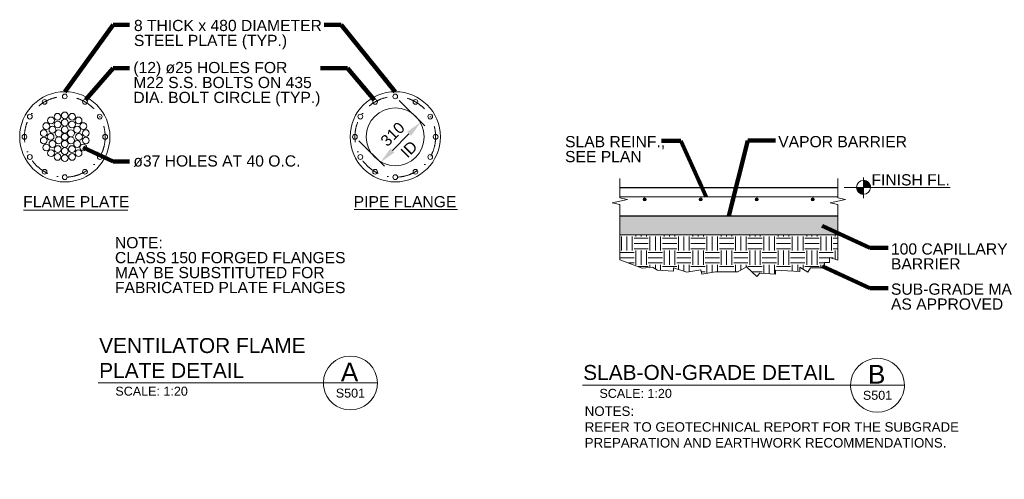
# Model space of a CAD drawing. Header units: inches. Extents: x 190257 to 203789, y 375460 to 385012.
# Tile 4 of 9: x 191414 to 196684, y 381618 to 384079. Entities that reach past the tile are written whole.
import ezdxf

# ---------------------------------------------------------------- set-up
doc = ezdxf.new("R2010")
doc.units = ezdxf.units.IN
doc.header["$MEASUREMENT"] = 0
doc.linetypes.add('DGN4', pattern=[216.57056, 108.28528, -54.14264, 0, -54.14264])
for name, color, linetype, lineweight in [('G-ANN-TTLB', 7, 'Continuous', 0), ('G-ANNO-DIM', 1, 'Continuous', 0), ('G-ANNO-TEXT', 7, 'Continuous', 0), ('S-REIN-RBAR', 5, 'Continuous', 13)]:
    doc.layers.add(name, color=color, linetype=linetype, lineweight=lineweight)
doc.layers.add('S-SLAB-EDGE', color=7, linetype='Continuous', lineweight=30, true_color=0x5a4800)
doc.styles.add('1 20', font='arial.ttf', dxfattribs={"height": 60})
doc.styles.get("Standard").update_dxf_attribs({"font": 'ARCHSTYL.shx', "width": 0.75, "height": 50.8})
doc.styles.add('SUBTITLE 4.7625', font='romans.shx', dxfattribs={"width": 0.8, "height": 4762.5})
doc.styles.add('TITLE20', font='simplex.shx', dxfattribs={"height": 127000})
doc.dimstyles.new("3 4 1'-0", dxfattribs={"dimtxt": 60, "dimasz": 90, "dimexe": 30, "dimexo": 30, "dimgap": 30, "dimtad": 1, "dimdec": 0, "dimlfac": 0.003281, "dimzin": 11, "dimdsep": 46, "dimlunit": 5, "dimtxsty": '1 20', "dimblk1": 'OBLIQUE', "dimblk2": 'OBLIQUE', "dimsah": 1, "dimcen": 0, "dimadec": 4, "dimazin": 3, "dimtfac": 1, "dimtdec": 0, "dimtix": 1, "dimtofl": 0, "dimtmove": 0, "dimatfit": 3, "dimfxl": 1, "dimtolj": 1, "dimtzin": 0, "dimarcsym": 0})

# ---------------------------------------------------------------- blocks, each defined once
blk = doc.blocks.new('REINFDOT1')
for radius in [0.0794, 0.0476, 0.0159]:
    blk.add_circle((0, 0), radius)
blk = doc.blocks.new('REINF. DOT83')
at = {"layer": 'S-REIN-RBAR', "xscale": 100, "yscale": 100, "zscale": 100, "rotation": 270}
blk.add_blockref('REINFDOT1', (-927.9, -624.6), dxfattribs=at)
blk = doc.blocks.new('REINF. DOT84')
at = {"layer": 'S-REIN-RBAR', "xscale": 100, "yscale": 100, "zscale": 100, "rotation": 270}
blk.add_blockref('REINFDOT1', (-927.9, -624.6), dxfattribs=at)
blk = doc.blocks.new('REINF. DOT85')
at = {"layer": 'S-REIN-RBAR', "xscale": 100, "yscale": 100, "zscale": 100, "rotation": 270}
blk.add_blockref('REINFDOT1', (-927.9, -624.6), dxfattribs=at)
blk = doc.blocks.new('REINF. DOT86')
at = {"layer": 'S-REIN-RBAR', "xscale": 100, "yscale": 100, "zscale": 100, "rotation": 270}
blk.add_blockref('REINFDOT1', (-927.9, -624.6), dxfattribs=at)
blk = doc.blocks.new('_Oblique')
at = {"color": 0, "linetype": 'ByBlock', "lineweight": -2}
blk.add_line((-0.5, -0.5), (0.5, 0.5), dxfattribs=at)
blk = doc.blocks.new('*D252')
at = {"layer": 'Defpoints', "color": 0, "transparency": 16777216}
for p in [(193424.1, 383667.8, -134.1), (193560.9, 383530.9), (193208, 383451.7, -134.1)]:
    blk.add_point(p, dxfattribs=at)
at = {"layer": 'G-ANNO-DIM', "color": 0, "lineweight": -2, "transparency": 16777216}
for p, q in [((193445.3, 383646.6), (193582.1, 383509.7)), ((193229.3, 383430.5), (193366.1, 383293.7)), ((193408.5, 383378.5), (193497.3, 383467.3))]:
    blk.add_line(p, q, dxfattribs=at)
at = {"layer": 'G-ANNO-DIM', "color": 0, "transparency": 16777216}
for points in [[(193486.7, 383477.9), (193507.9, 383456.7), (193560.9, 383530.9)], [(193397.9, 383389.1), (193419.1, 383367.9), (193344.9, 383314.9)]]:
    blk.add_solid(points, dxfattribs=at)
at = {"layer": 'G-ANNO-DIM', "color": 0, "transparency": 16777216, "insert": (193410, 383465.8), "char_height": 60, "attachment_point": 5, "rotation": 45, "style": '1 20'}
blk.add_mtext('\\A1;310', dxfattribs=at)

msp = doc.modelspace()

# ---------------------------------------------------------------- hatches: boundary and pattern name
at = {"layer": 'G-ANNO-TEXT', "linetype": 'Continuous'}
h = msp.add_hatch(dxfattribs=at)
h.set_pattern_fill('DGN__USER2', color=256, scale=10000, style=0, pattern_type=2)
h.set_pattern_definition([(45, (-110751.305, -52345.381), (-0.7212489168, 0.7212489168), []), (45, (-110751.305, -52345.381), (-0.7212489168, 0.7212489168), [])])
edge = h.paths.add_edge_path()
edge.add_arc((195930.2, 383181.2), 37.3, 180, 270)
edge.add_line((195930.2, 383143.9), (195930.2, 383181.2))
edge.add_line((195930.2, 383181.2), (195893, 383181.2))
h = msp.add_hatch(dxfattribs=at)
h.set_pattern_fill('DGN__USER1', color=256, scale=10000, style=0, pattern_type=2)
h.set_pattern_definition([(45, (-110715.915, -52312.731), (-0.7212489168, 0.7212489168), []), (45, (-110715.915, -52312.731), (-0.7212489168, 0.7212489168), [])])
edge = h.paths.add_edge_path()
edge.add_arc((195930.2, 383181.2), 37.3, 0, 90)
edge.add_line((195930.2, 383218.5), (195930.2, 383218.5))
edge.add_line((195930.2, 383218.5), (195930.2, 383181.2))
edge.add_line((195930.2, 383181.2), (195967.5, 383181.2))
at = {"layer": 'G-ANNO-TEXT'}
h = msp.add_hatch(dxfattribs=at)
h.set_pattern_fill('DGN_GRAVEL2', color=256, style=0, pattern_type=2)
h.set_pattern_definition([(199.9832, (194955.535, 382582.6985), (-304.802, -101.601), [17.838, -3549.779]), (4.4846, (195184.1366, 382575.5865), (1219.208, 101.601007), [25.9877, -5171.5593]), (4.7637, (195083.552, 382575.586), (914.406, 101.601), [24.469, -1198.965]), (4.4846, (194981.4433, 382575.5865), (1219.208, 101.601007), [25.9877, -5171.5593]), (332.354, (194960.107, 382585.747), (609.604, -304.803), [24.086, -2384.516]), (332.354, (195062.216, 382585.747), (609.604, -304.803), [24.086, -2384.516]), (332.354, (195162.8, 382585.747), (609.604, -304.803), [24.086, -2384.516]), (282.0947, (194955.535, 382599.463), (304.802, -1320.813), [14.547, -1440.158]), (287.8188, (195056.12, 382599.463), (304.802, -914.409), [14.941, -2973.233]), (287.8188, (195158.228, 382599.463), (304.802, -914.409), [14.941, -2973.233]), (215.3113, (194967.727, 382610.131), (-304.802, -203.202), [14.941, -2973.228]), (215.3113, (195069.836, 382610.131), (-304.802, -203.202), [14.941, -2973.228]), (198.435, (194969.25, 382509.04), (3e-07, 101.601), [1.606, -319.683]), (215.3113, (195171.945, 382610.131), (-304.802, -203.202), [14.941, -2973.228]), (198.435, (195071.36, 382509.04), (3e-07, 101.601), [1.606, -319.683]), (270, (195171.94, 382509.04), (304.8, -6e-14), [0.508, -101.093]), (180, (194995.16, 382608.61), (-1e-14, -101.601), [25.908, -278.894]), (180, (195097.27, 382608.61), (-1e-14, -101.601), [27.432, -277.37]), (180, (195197.85, 382608.61), (-1e-14, -101.601), [25.908, -278.894]), (131.987, (195217.665, 382589.303), (-304.802, 304.803), [27.338, -1339.562]), (131.987, (195115.556, 382589.303), (-304.802, 304.803), [27.338, -1339.562]), (131.987, (195013.448, 382589.303), (-304.802, 304.803), [27.338, -1339.562]), (57.9947, (195206.997, 382575.586), (304.802, 508.005), [14.3775, -2861.126]), (63.435, (195106.41, 382575.586), (304.802, 508.005), [13.631, -667.929]), (57.9947, (195004.303, 382575.586), (304.802, 508.005), [14.3775, -2861.1256]), (90, (195158.23, 382518.18), (-304.8, 2e-14), [6.096, -95.505]), (90, (195056.12, 382518.18), (-304.8, 2e-14), [6.096, -95.505]), (90, (194954, 382518.18), (-304.8, 2e-14), [6.096, -95.505]), (116.565, (195161.276, 382509.546), (-304.802, 508.005), [10.223, -671.336]), (123.69, (195060.692, 382509.546), (-304.802, 406.404), [10.99, -1087.992]), (116.565, (194958.583, 382509.546), (-304.802, 508.005), [10.223, -671.336]), (187.125, (194984.491, 382512.086), (-1524.01, -203.20199), [24.574, -2432.8185]), (186.70986, (195086.6, 382512.086), (-914.406, -101.601006), [26.087, -5191.283]), (186.7099, (195188.7087, 382512.086), (-914.406, -101.601006), [26.087, -5191.283]), (237.9947, (194993.635, 382524.786), (-304.802, -508.005), [14.3775, -2861.1256]), (233.13, (195095.744, 382524.786), (-304.802, -304.803), [15.24, -492.764]), (237.9947, (195196.329, 382524.786), (-304.802, -508.005), [14.3775, -2861.126]), (354.144, (195004.3035, 382573.0464), (914.406, -101.601006), [19.916, -3963.297]), (353.66, (195106.412, 382573.046), (609.604, -101.601), [18.4, -901.633]), (354.144, (195206.997, 382573.0464), (914.406, -101.601006), [19.916, -3963.297]), (13.3925, (195187.185, 382568.474), (914.406, 203.202), [21.933, -2171.325]), (14.3814, (195086.6, 382568.4744), (2743.218, 711.20701), [20.453, -4070.1577]), (14.3814, (194984.491, 382568.4744), (2743.218, 711.20701), [20.453, -4070.1577]), (73.301, (195185.66, 382562.378), (304.802, 914.409), [5.304, -1055.442]), (90, (195085.08, 382562.38), (-304.8, 2e-14), [5.08, -96.52]), (73.3008, (194982.967, 382562.378), (304.802, 914.409), [5.304, -1055.442]), (110.556, (195129.272, 382563.394), (-304.802, 711.207), [8.68, -859.398]), (110.556, (195027.164, 382563.394), (-304.802, 711.207), [8.68, -859.398]), (110.556, (194925.055, 382563.394), (-304.802, 711.207), [8.68, -859.398]), (161.565, (195173.47, 382577.11), (-3e-07, 101.601), [16.064, -305.225]), (163.1415, (195072.884, 382577.1105), (-304.802, 101.601), [17.517, -3485.866]), (163.1415, (194970.775, 382577.1105), (-304.802, 101.601), [17.517, -3485.866]), (113.1985, (195181.09, 382562.886), (-304.802, 609.606), [15.475, -758.294]), (113.1985, (195078.98, 382562.886), (-304.802, 609.606), [15.475, -758.294]), (113.1985, (194978.395, 382562.886), (-304.802, 609.606), [15.475, -758.294]), (245.225, (194938.77, 382576.094), (-304.802, -609.606), [14.547, -1440.157]), (245.225, (195039.356, 382576.094), (-304.802, -609.606), [14.547, -1440.157]), (245.225, (195141.464, 382576.094), (-304.802, -609.606), [14.547, -1440.157]), (201.8015, (195056.12, 382582.699), (-1219.208, -508.005), [16.414, -1624.996]), (199.9832, (195158.2285, 382582.6985), (-3048.02, -1117.61101), [17.838, -3549.779]), (196.8585, (194972.299, 382548.662), (-304.802, -101.601), [17.517, -3485.866]), (195.5242, (195074.408, 382548.662), (-1524.01, -406.404), [18.981, -1879.077]), (196.8585, (195174.993, 382548.662), (-304.802, -101.601), [17.517, -3485.866]), (246.8015, (194978.395, 382563.394), (-304.802, -609.606), [15.475, -758.294]), (246.8015, (195080.504, 382563.394), (-304.802, -609.606), [15.475, -758.294]), (246.8015, (195182.613, 382563.394), (-304.802, -609.606), [15.475, -758.294]), (113.1985, (195141.464, 382549.68), (-304.802, 609.606), [15.475, -758.294]), (107.8188, (195039.356, 382549.678), (-304.802, 914.409), [14.941, -2973.233]), (107.8188, (194937.247, 382549.678), (-304.802, 914.409), [14.941, -2973.233]), (164.4758, (195158.228, 382543.582), (-1524.01, 406.404), [18.981, -1879.077]), (163.1415, (195056.12, 382543.582), (-304.802, 101.601), [17.517, -3485.866]), (163.1415, (194954.011, 382543.582), (-304.802, 101.601), [17.517, -3485.866]), (18.435, (195181.09, 382543.07), (3e-07, 101.601), [12.852, -308.438]), (18.435, (195078.98, 382543.07), (3e-07, 101.601), [12.852, -308.438]), (18.435, (194978.4, 382543.07), (3e-07, 101.601), [12.852, -308.438]), (149.0362, (195196.329, 382533.93), (-304.802, 203.202), [17.773, -1759.514]), (149.0362, (195094.22, 382533.93), (-304.802, 203.202), [17.773, -1759.514]), (149.0362, (194993.635, 382533.93), (-304.802, 203.202), [17.773, -1759.514]), (245.7723, (194998.207, 382543.582), (-609.604, -1320.813), [11.141, -2217.141]), (253.301, (195098.792, 382543.582), (-304.802, -914.409), [10.607, -1050.138]), (245.7723, (195200.901, 382543.582), (-609.604, -1320.813), [11.141, -2217.141]), (333.435, (194990.587, 382547.14), (304.802, -101.601), [6.816, -674.743]), (338.1985, (195091.172, 382547.138), (1219.208, -508.005), [8.207, -1633.203]), (338.1985, (195193.28, 382547.138), (1219.208, -508.005), [8.207, -1633.203]), (316.3971, (194982.967, 382534.438), (1828.812, -1727.217), [14.732, -2931.692]), (311.987, (195085.076, 382534.438), (304.802, -304.803), [13.669, -1353.23]), (316.3971, (195185.661, 382534.438), (1828.812, -1727.217), [14.732, -2931.692]), (8.7462, (195165.8485, 382531.898), (609.604, 101.601005), [20.045, -3988.9995]), (8.7462, (195063.74, 382531.898), (609.604, 101.601005), [20.045, -3988.9995]), (8.1301, (194961.631, 382531.898), (609.604, 101.601), [21.553, -2133.723]), (37.875, (195155.18, 382522.754), (609.604, 508.005), [11.584, -1146.843]), (43.0252, (195054.596, 382522.754), (304.802, 304.803), [10.423, -2074.251]), (43.0252, (194952.487, 382522.754), (304.802, 304.803), [10.423, -2074.251]), (316.9748, (194931.151, 382546.63), (304.802, -304.803), [31.27, -2053.404]), (318.814, (195031.736, 382546.63), (914.406, -812.80799), [32.401, -3207.693]), (316.9748, (195133.844, 382546.63), (304.802, -304.803), [31.27, -2053.404]), (3.4682, (195210.045, 382544.598), (1828.812, 101.60101), [16.795, -3342.179]), (4.7637, (195109.46, 382544.598), (914.406, 101.601), [24.469, -1198.965]), (4.7637, (195007.351, 382544.598), (914.406, 101.601), [24.469, -1198.965]), (7.5947, (194922.007, 382545.614), (914.406, 101.601), [7.687, -1529.81]), (56.31, (195196.33, 382527.326), (304.802, 406.404), [21.98, -1077.002]), (59.7436, (195095.744, 382527.326), (304.801997, 508.005), [21.172, -4213.283]), (59.74365, (194993.6354, 382527.326), (304.801997, 508.005), [21.172, -4213.283]), (100.6196, (195206.997, 382602.003), (-304.802, 1524.015), [8.27, -1645.675]), (109.44, (195205.473, 382508.53), (-304.802, 812.808), [18.316, -1813.321]), (110.556, (195106.412, 382602.003), (-304.802, 711.207), [8.68, -859.398]), (109.44, (195103.364, 382508.53), (-304.802, 812.808), [18.316, -1813.321]), (110.556, (195004.303, 382602.003), (-304.802, 711.207), [8.68, -859.398]), (104.8264, (195001.2554, 382508.53), (-304.80199, 1117.611), [17.867, -3555.542]), (142.4313, (195226.809, 382586.2546), (-3048.019995, 2336.823007), [24.9957, -4974.135]), (141.0089, (195127.748, 382584.223), (-1524.01, 1219.212), [27.451, -2717.651]), (142.92684, (195027.1636, 382584.2225), (-3352.82199, 2540.025016), [28.6516, -5701.669]), (146.31, (194925.055, 382584.22), (-6e-07, 101.601), [3.663, -362.664]), (182.7263, (194946.391, 382586.255), (-1828.812, -101.601), [21.36, -2114.671]), (182.7263, (195048.5, 382586.255), (-1828.812, -101.601), [21.36, -2114.671]), (182.7263, (195150.608, 382586.255), (-1828.812, -101.601), [21.36, -2114.671]), (244.6539, (194957.059, 382608.607), (-304.802, -609.606), [21.36, -2114.677]), (248.4591, (195057.644, 382608.607), (-914.40601, -2336.822996), [20.754, -4129.9904]), (248.4591, (195159.7525, 382608.607), (-914.40601, -2336.822996), [20.754, -4129.9904]), (274.8991, (194954.011, 382526.31), (304.80197, -3454.434), [17.8454, -3551.2286]), (270, (194955.54, 382610.13), (304.8, -6e-14), [3.556, -98.045]), (270, (195056.12, 382526.3), (304.8, -6e-14), [17.78, -83.82]), (293.1985, (195056.12, 382610.13), (304.802, -609.606), [3.869, -769.9]), (270, (195158.23, 382526.3), (304.8, -6e-14), [17.78, -83.82]), (270, (195158.23, 382610.13), (304.8, -6e-14), [3.556, -98.045]), (46.8477, (195219.189, 382554.25), (1219.208, 1320.813), [11.141, -2217.139]), (45, (195117.08, 382554.25), (304.802, 203.202), [17.242, -413.814]), (48.8142, (195016.496, 382554.25), (1524.01, 1727.217), [16.2005, -3223.895]), (53.13, (194922.007, 382562.38), (304.802, 304.803), [5.08, -502.924]), (355.2363, (194992.111, 382553.234), (914.406, -101.601), [24.469, -1198.965]), (354.9204, (195094.22, 382553.234), (3352.822, -304.802974), [22.9503, -4567.1066]), (354.9204, (195196.329, 382553.234), (3352.822, -304.802974), [22.95, -4567.1066]), (311.987, (194982.967, 382563.902), (304.802, -304.803), [13.669, -1353.23]), (311.987, (195085.076, 382563.902), (304.802, -304.803), [13.669, -1353.23]), (311.987, (195187.185, 382563.902), (304.802, -304.803), [13.669, -1353.23])])
h.paths.add_polyline_path([(194626.3, 383028.8), (194626.3, 382927.2), (195649.4, 382927.2), (195792.7, 382927.2), (195792.7, 382978), (195792.7, 383028.8), (195452.1, 383028.8)])
h = msp.add_hatch(dxfattribs=at)
h.set_pattern_fill('DGN_EARTH1', color=256, style=0, pattern_type=2)
h.set_pattern_definition([(90, (195225.13, 382613.94), (-152.402, 9e-15), [76.2, -76.2]), (90, (195301.33, 382537.74), (-152.402, 9e-15), [76.2, -76.2]), (90, (195196.94, 382613.94), (-152.402, 9e-15), [76.2, -76.2]), (90, (195273.14, 382537.74), (-152.402, 9e-15), [76.2, -76.2]), (90, (195168.74, 382613.94), (-152.402, 9e-15), [76.2, -76.2]), (90, (195244.18, 382537.74), (-152.402, 9e-15), [76.2, -76.2]), (0, (195235.04, 382680.24), (0, 152.4), [76.2, -76.2]), (0, (195158.84, 382604.8), (0, 152.4), [76.2, -76.2]), (0, (195235.04, 382652.04), (0, 152.4), [76.2, -76.2]), (0, (195158.84, 382575.84), (0, 152.4), [76.2, -76.2]), (0, (195235.04, 382623.85), (0, 152.4), [76.2, -76.2]), (0, (195158.84, 382547.65), (0, 152.4), [76.2, -76.2])])
h.paths.add_polyline_path([(194626.3, 382927.2), (194626.3, 382793.5), (194745.5, 382748.6), (194801.1, 382753.9), (194827.2, 382738.2), (194912.4, 382733), (194913.5, 382751), (194983.7, 382727.8), (195060.1, 382739.9), (195063.9, 382716.6), (195137.7, 382728.4), (195258.3, 382728.4), (195303.5, 382755.6), (195359.1, 382703.4), (195375.8, 382721.2), (195458.2, 382715.6), (195459.8, 382738.6), (195524.1, 382734.2), (195588.4, 382729.8), (195590.1, 382754.5), (195632, 382727.8), (195646.3, 382750.1), (195720.7, 382750.4), (195720.6, 382778.2), (195748.4, 382778.3), (195748.3, 382806.1), (195792.7, 382791.8), (195792.7, 382927.2), (195649.4, 382927.2)])

# ---------------------------------------------------------------- linework, layer by layer
at = {"layer": 'G-ANN-TTLB', "color": 7, "linetype": 'Continuous', "lineweight": 13}
for p, q in [((191834.7, 382133.7, -223.5), (193328.3, 382133.7, -223.5)), ((194425.3, 382121.8, -89.4), (196149.4, 382121.8, -89.4))]:
    msp.add_line(p, q, dxfattribs=at)
at = {"layer": 'G-ANN-TTLB', "color": 7, "linetype": 'Continuous', "lineweight": 0}
for centre, start, end in [((193184, 382133.7, -223.5), 0, 180), ((196005, 382121.8, -89.4), 0, 180), ((193184, 382133.7, -223.5), 180, 188.8692), ((193184, 382133.7, -223.5), 350.5695, 0), ((196005, 382121.8, -89.4), 180, 188.8692), ((196005, 382121.8, -89.4), 350.5695, 0), ((193184, 382133.7, -223.5), 188.8692, 350.5695), ((196005, 382121.8, -89.4), 188.8692, 350.5695)]:
    msp.add_arc(centre, 144.4, start, end, dxfattribs=at)
at = {"layer": 'G-ANNO-TEXT'}
for p, q in [((195929.8, 383123.1, 0), (195929.8, 383234.4, 0)), ((195826.5, 383181.2, 0), (196394.2, 383181.2, 0)), ((193203.7, 383062), (193757.3, 383062)), ((191434.8, 383058.7), (191992.8, 383058.7)), ((194626.3, 382927.2, 0), (195792.7, 382927.2, 0))]:
    msp.add_line(p, q, dxfattribs=at)
at = {"layer": 'G-ANNO-TEXT', "elevation": 0, "flags": 128}
for points in [[(194626.3, 383227.8), (194626.3, 383209.3), (194626.3, 383125.6), (194666.9, 383116.4), (194585.6, 383097.9), (194626.3, 383088.7), (194626.3, 382793.5)], [(195792.7, 383227.8), (195792.7, 383209.3), (195792.7, 383125.6), (195833.3, 383116.4), (195752, 383097.9), (195792.7, 383088.7), (195792.7, 382791.8)], [(194626.3, 382927.2), (195792.7, 382927.2), (195792.7, 383028.8), (194626.3, 383028.8), (194626.3, 382927.2)], [(194626.3, 383028.8), (194626.3, 382927.2), (195649.4, 382927.2), (195792.7, 382927.2), (195792.7, 382978), (195792.7, 383028.8), (195452.1, 383028.8), (194626.3, 383028.8)], [(194626.3, 383028.8), (194626.3, 382927.2), (195649.4, 382927.2), (195792.7, 382927.2), (195792.7, 382978), (195792.7, 383028.8), (195452.1, 383028.8), (194626.3, 383028.8)], [(194626.3, 382793.5), (194745.5, 382748.6), (194801.1, 382753.9), (194827.2, 382738.2), (194912.4, 382733), (194913.5, 382751), (194983.7, 382727.8), (195060.1, 382739.9), (195063.9, 382716.6), (195137.7, 382728.4), (195258.3, 382728.4), (195303.5, 382755.6), (195359.1, 382703.4), (195375.8, 382721.2), (195458.2, 382715.6), (195459.8, 382738.6), (195524.1, 382734.2), (195588.4, 382729.8), (195590.1, 382754.5), (195632, 382727.8), (195646.3, 382750.1), (195720.7, 382750.4), (195720.6, 382778.2), (195748.4, 382778.3), (195748.3, 382806.1), (195792.7, 382791.8), (195792.7, 382927.2), (194626.3, 382927.2), (194626.3, 382793.5)], [(194626.3, 382927.2), (194626.3, 382793.5), (194745.5, 382748.6), (194801.1, 382753.9), (194827.2, 382738.2), (194912.4, 382733), (194913.5, 382751), (194983.7, 382727.8), (195060.1, 382739.9), (195063.9, 382716.6), (195137.7, 382728.4), (195258.3, 382728.4), (195303.5, 382755.6), (195359.1, 382703.4), (195375.8, 382721.2), (195458.2, 382715.6), (195459.8, 382738.6), (195524.1, 382734.2), (195588.4, 382729.8), (195590.1, 382754.5), (195632, 382727.8), (195646.3, 382750.1), (195720.7, 382750.4), (195720.6, 382778.2), (195748.4, 382778.3), (195748.3, 382806.1), (195792.7, 382791.8), (195792.7, 382927.2), (195649.4, 382927.2), (194626.3, 382927.2)], [(194626.3, 382793.5), (194745.5, 382748.6), (194801.1, 382753.9), (194827.2, 382738.2), (194912.4, 382733), (194913.5, 382751), (194983.7, 382727.8), (195060.1, 382739.9), (195063.9, 382716.6), (195137.7, 382728.4), (195137.7, 382728.4), (195258.3, 382728.4), (195303.5, 382755.6), (195359.1, 382703.4), (195375.8, 382721.2), (195458.2, 382715.6), (195459.8, 382738.6), (195524.1, 382734.2), (195588.4, 382729.8), (195590.1, 382754.5), (195632, 382727.8), (195646.3, 382750.1), (195720.7, 382750.4), (195720.6, 382778.2), (195748.4, 382778.3), (195748.3, 382806.1), (195792.7, 382791.8)]]:
    msp.add_lwpolyline(points, dxfattribs=at)
for points in [[(195893, 383181.2, 0.414214), (195930.2, 383143.9), (195930.2, 383181.2), (195893, 383181.2)], [(195967.5, 383181.2, 0.414214), (195930.2, 383218.5), (195930.2, 383218.5), (195930.2, 383181.2), (195967.5, 383181.2)]]:
    msp.add_lwpolyline(points, format="xyb", dxfattribs=at)
at = {"layer": 'G-ANNO-TEXT'}
for centre, radius in [((191655.3, 383451.7, -312.9), 241.4), ((191547.3, 383638.8, -134.1), 12.7), ((191655.3, 383667.8, -134.1), 12.7), ((191763.3, 383638.8, -134.1), 12.7), ((193424.1, 383451.7, -312.9), 241.4), ((193316.1, 383638.8, -134.1), 12.7), ((193424.1, 383667.8, -134.1), 12.7), ((193532.1, 383638.8, -134.1), 12.7), ((193424.1, 383451.7), 155), ((191468.2, 383559.7, -134.1), 12.7), ((191655.3, 383566, -312.9), 18.3), ((191655.3, 383527.9, -312.9), 18.3), ((191693.4, 383517.7, -312.9), 18.3), ((191694.4, 383559.1, -312.9), 18.3), ((191728.8, 383539.3, -312.9), 18.3), ((191842.4, 383559.7, -134.1), 12.7), ((193237, 383559.7, -134.1), 12.7), ((193611.2, 383559.7, -134.1), 12.7), ((191655.3, 383489.8, -312.9), 18.3), ((191688.3, 383470.8, -312.9), 18.3), ((191721.3, 383489.8, -312.9), 18.3), ((191754.3, 383508.9, -312.9), 18.3), ((191767.8, 383471.6, -312.9), 18.3), ((191439.2, 383451.7, -134.1), 12.7), ((191542.7, 383431.9, -312.9), 18.3), ((191589.3, 383413.6, -312.9), 18.3), ((191655.3, 383451.7, -312.9), 18.3), ((191655.3, 383413.6, -312.9), 18.3), ((191688.3, 383432.7, -312.9), 18.3), ((191731.5, 383451.7, -312.9), 18.3), ((191871.3, 383451.7, -134.1), 12.7), ((193208, 383451.7, -134.1), 12.7), ((193640.1, 383451.7, -134.1), 12.7), ((191556.3, 383394.6, -312.9), 18.3), ((191581.8, 383364.2, -312.9), 18.3), ((191617.2, 383385.7, -312.9), 18.3), ((191468.2, 383343.7, -134.1), 12.7), ((191616.2, 383344.3, -312.9), 18.3), ((191842.4, 383343.7, -134.1), 12.7), ((193237, 383343.7, -134.1), 12.7), ((193611.2, 383343.7, -134.1), 12.7), ((191547.3, 383264.6, -134.1), 12.7), ((191763.3, 383264.6, -134.1), 12.7), ((193316.1, 383264.6, -134.1), 12.7), ((193532.1, 383264.6, -134.1), 12.7), ((191655.3, 383235.7, -134.1), 12.7), ((193424.1, 383235.7, -134.1), 12.7), ((195930.2, 383181.2, 0), 37.3)]:
    msp.add_circle(centre, radius, dxfattribs=at)
at = {"layer": 'G-ANNO-TEXT', "linetype": 'DGN4'}
for centre in [(191655.3, 383451.7, -312.9), (193424.1, 383451.7, -312.9)]:
    msp.add_circle(centre, 216, dxfattribs=at)
at = {"layer": 'G-ANNO-TEXT', "extrusion": (0, 0, -1)}
for centre in [(-191581.8, 383539.3, 312.9), (-191616.2, 383559.1, 312.9), (-191617.2, 383517.7, 312.9), (-191542.7, 383471.6, 312.9), (-191556.3, 383508.9, 312.9), (-191589.3, 383489.8, 312.9), (-191622.3, 383470.8, 312.9), (-191579.1, 383451.7, 312.9), (-191622.3, 383432.7, 312.9), (-191721.3, 383413.6, 312.9), (-191767.8, 383431.9, 312.9), (-191655.3, 383375.6, 312.9), (-191693.4, 383385.7, 312.9), (-191728.8, 383364.2, 312.9), (-191754.3, 383394.6, 312.9), (-191655.3, 383337.5, 312.9), (-191694.4, 383344.3, 312.9)]:
    msp.add_circle(centre, 18.3, dxfattribs=at)
at = {"layer": 'S-REIN-RBAR'}
msp.add_line((194626.3, 383130.4, 0), (195792.7, 383130.4, 0), dxfattribs=at)
at = {"layer": 'S-SLAB-EDGE'}
for p, q in [((194626.3, 383181.2, 0), (195792.7, 383181.2, 0)), ((194626.3, 383028.8, 0), (195792.7, 383028.8, 0))]:
    msp.add_line(p, q, dxfattribs=at)

# ---------------------------------------------------------------- block references
at = {"color": 7, "linetype": 'Continuous', "lineweight": 0}
for name, p in [('REINF. DOT84', (195686.6, 383740.9, -44.7)), ('REINF. DOT83', (195986.6, 383740.9, -44.7)), ('REINF. DOT85', (196286.6, 383740.9, -44.7)), ('REINF. DOT86', (196586.6, 383740.9, -44.7))]:
    msp.add_blockref(name, p, dxfattribs=at)

# ---------------------------------------------------------------- texts
at = {"layer": 'G-ANN-TTLB', "color": 7, "linetype": 'Continuous', "lineweight": 13, "char_height": 80, "attachment_point": 7, "style": 'SUBTITLE 4.7625'}
for s, insert in [('{\\fArial|b0|i0|c0|p34;\\W1;VENTILATOR FLAME\\PPLATE DETAIL}', (191839.1, 382160.8, -223.5)), ('{\\fArial|b0|i0|c0|p34;\\W1;SLAB-ON-GRADE DETAIL}', (194429.7, 382148.9, -89.4))]:
    msp.add_mtext(s, dxfattribs=dict(at, insert=insert))
at = {"layer": 'G-ANN-TTLB', "color": 7, "linetype": 'Continuous', "lineweight": 0, "style": 'TITLE20'}
for s, insert, char_height, attachment_point in [('{\\fArial|b0|i0|c0|p34;A}', (193179.5, 382192.1, -223.5), 100, 5), ('{\\fArial|b0|i0|c0|p34;B}', (196000.6, 382180.3, -89.4), 100, 5), ('{\\fArial|b0|i0|c0|p34;S501}', (193184, 382054.9, -223.5), 48, 8), ('{\\fArial|b0|i0|c0|p34;S501}', (196005, 382043, -89.4), 48, 8)]:
    msp.add_mtext(s, dxfattribs=dict(at, insert=insert, char_height=char_height, attachment_point=attachment_point))
at = {"layer": 'G-ANN-TTLB', "color": 7, "linetype": 'Continuous', "lineweight": 0}
for s, insert, char_height, attachment_point in [('{\\fArial|b0|i0|c0|p34;\\W1;SCALE: 1:20}', (192119.9, 382065.2, -223.5), 48, 8), ('{\\fArial|b0|i0|c0|p34;\\W1;SCALE: 1:20}', (194710.5, 382053.3, -89.4), 48, 8), ('{\\fArial|b0|i0|c0|p34;\\W1;NOTES:\\PREFER TO GEOTECHNICAL REPORT FOR THE SUBGRADE\\PPREPARATION AND EARTHWORK RECOMMENDATIONS.}', (194438, 382008.3, -89.4), 50.8, 1)]:
    msp.add_mtext(s, dxfattribs=dict(at, insert=insert, char_height=char_height, attachment_point=attachment_point))
at = {"layer": 'G-ANNO-DIM', "color": 7, "linetype": 'Continuous', "insert": (193497.1, 383385.4), "char_height": 60, "attachment_point": 5, "rotation": 45, "line_spacing_factor": 0.8, "style": '1 20'}
msp.add_mtext('ID', dxfattribs=at)
at = {"layer": 'G-ANNO-TEXT', "color": 7, "char_height": 60, "attachment_point": 1, "line_spacing_factor": 0.8, "style": '1 20'}
for s, insert in [('8 THICK x 480 DIAMETER\\PSTEEL PLATE (TYP.)', (192025.2, 384077.8, -134.1)), ('(12) ø25 HOLES FOR \\PM22 S.S. BOLTS ON 435 \\PDIA. BOLT CIRCLE (TYP.)', (192022.2, 383852.6, -134.1)), ('SLAB REINF.,\\PSEE PLAN', (194332.8, 383455.9)), ('VAPOR BARRIER', (195473.6, 383455.9)), ('ø37 HOLES AT 40 O.C.', (192022.2, 383352.6, -134.1)), ('FINISH FL.', (195972.7, 383251.4)), ('FLAME PLATE', (191432.7, 383134.5, -134.1)), ('PIPE FLANGE', (193201.5, 383134.5, -134.1)), ('\\pt304.8;NOTE:\\PCLASS 150 FORGED FLANGES\\PMAY BE SUBSTITUTED FOR\\PFABRICATED PLATE FLANGES', (191923.6, 382914.9, -134.1)), ('100 CAPILLARY WATER\\PBARRIER', (196077, 382881.4)), ('SUB-GRADE MATERIAL\\PAS APPROVED', (196077, 382666.2))]:
    msp.add_mtext(s, dxfattribs=dict(at, insert=insert))

# ---------------------------------------------------------------- dimensions: what is measured, and where the dimension line sits
at = {"layer": 'G-ANNO-DIM'}
dim = msp.add_aligned_dim(p1=(193208, 383451.7, -134.1), p2=(193424.1, 383667.8, -134.1), distance=-193.5, text='310', dimstyle="3 4 1'-0", dxfattribs=at)
dim.commit()
dim.dimension.update_dxf_attribs({"geometry": '*D252', "text_midpoint": (193410, 383465.8)})

# ---------------------------------------------------------------- leaders
at = {"layer": 'G-ANNO-TEXT'}
for points in [[(191655.3, 383693.2, -134.1), (191914.9, 384051.3, -134.1), (192001.6, 384051.3, -134.1)], [(193424.1, 383693.2, -134.1), (193134.4, 384051.3, -134.1), (193043.2, 384051.3, -134.1)], [(191767.4, 383650.8, -134.1), (191914.9, 383819, -134.1), (192001.6, 383819, -134.1)], [(193310.5, 383650.2, -134.1), (193169.2, 383819, -134.1), (193024.2, 383819, -134.1)], [(195088.2, 383130.4), (194951.9, 383430.8), (194848.4, 383430.8)], [(195209.5, 383028.8), (195311.5, 383431.5), (195459.2, 383431.5)], [(191754.3, 383394.6, -134.1), (191914.9, 383319.9, -134.1), (192001.6, 383319.9, -134.1)], [(195709, 382974.7), (195963.3, 382857), (196062.6, 382857)], [(195709, 382759.6), (195963.3, 382641.8), (196062.6, 382641.8)]]:
    msp.add_leader(points, dimstyle="3 4 1'-0", override={"dimscale": 1, "dimtxt": 60, "dimasz": 90, "dimgap": 30, "dimtad": 1, "dimclrd": 0, "dimlwd": 65534}, dxfattribs=at)

doc.saveas('drawing.dxf')
